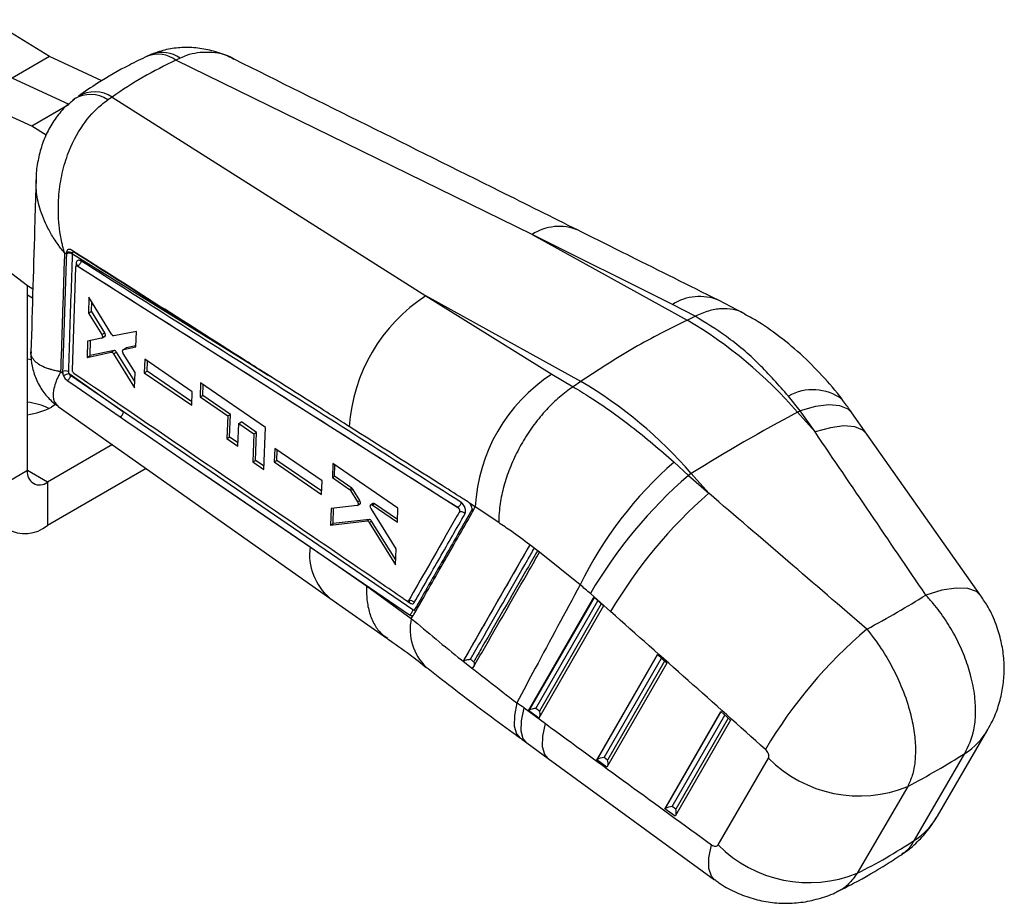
# Model space of a CAD drawing. Extents: x 28 to 407, y 19 to 290.
# Tile 11 of 11: x 338 to 407, y 151 to 213. Entities that reach past the tile are written whole.
import ezdxf

# ---------------------------------------------------------------- set-up
doc = ezdxf.new("R2010")
doc.units = 0
doc.layers.get('0').update_dxf_attribs({"linetype": 'CONTINUOUS'})

msp = doc.modelspace()

# ---------------------------------------------------------------- linework, layer by layer
at = {"color": 7, "linetype": 'CONTINUOUS'}
for p, q in [((339.774389, 210.324116), (335.513838, 212.931006)), ((339.774389, 210.324116), (337.122739, 208.793351)), ((343.478355, 208.619179), (339.774389, 210.324116)), ((349.003688, 210.220868), (348.703724, 210.072713)), ((373.883268, 197.758896), (348.703724, 210.072713)), ((341.165063, 206.932668), (337.122739, 208.793351)), ((344.193691, 207.469127), (343.889244, 207.268363)), ((344.193691, 207.469127), (366.376926, 193.425577)), ((338.513412, 205.401902), (334.471088, 207.262586)), ((341.165063, 206.932668), (338.513412, 205.401902)), ((341.618438, 207.382531), (341.415559, 207.244173)), ((339.536472, 204.775926), (338.513412, 205.401902)), ((373.883268, 197.758896), (384.845247, 191.714584)), ((383.810085, 192.809566), (373.883268, 197.758896)), ((334.20653, 197.213125), (338.217108, 194.146505)), ((340.966002, 196.369567), (340.82779, 196.45482)), ((340.966516, 196.384905), (340.966002, 196.369567)), ((340.969734, 196.465806), (340.966516, 196.384905)), ((341.395965, 196.36146), (341.399008, 196.43901)), ((355.422556, 187.703205), (341.395965, 196.36146)), ((341.388487, 188.183177), (341.628468, 195.453027)), ((341.677672, 195.54439), (341.668849, 195.539296)), ((341.764756, 195.527637), (341.763786, 195.527077)), ((341.763786, 195.527076), (368.627084, 178.479627)), ((341.764679, 195.527725), (341.764756, 195.527637)), ((338.212017, 181.07551), (338.212017, 194.150398)), ((338.217108, 194.146505), (338.588365, 193.919346)), ((338.212017, 193.491547), (338.569608, 193.285113)), ((342.556621, 193.321587), (342.522675, 192.210002)), ((344.160656, 190.705449), (342.556621, 193.321587)), ((342.734669, 192.332383), (342.75476, 192.998426)), ((366.376926, 193.425577), (375.283513, 187.887281)), ((377.338906, 187.381265), (366.376926, 193.425577)), ((388.863263, 192.173026), (387.072611, 193.112871)), ((342.522675, 192.210002), (342.734669, 192.332383)), ((342.522675, 192.210002), (343.461411, 190.689946)), ((343.67116, 190.811032), (342.734669, 192.332383)), ((385.407619, 191.981728), (383.810085, 192.809566)), ((384.845247, 191.714584), (385.406197, 191.981039)), ((385.406197, 191.981039), (385.407619, 191.981728)), ((343.461411, 190.689946), (343.67116, 190.811032)), ((345.910007, 190.904953), (344.321339, 190.594556)), ((345.874461, 189.812404), (345.910007, 190.904953)), ((342.462036, 190.232418), (342.426516, 189.079175)), ((343.452709, 190.425139), (342.462036, 190.232418)), ((342.640264, 189.20257), (342.672564, 190.273373)), ((343.471615, 190.432297), (343.681505, 190.553464)), ((343.508953, 190.491039), (343.718744, 190.612149)), ((342.426516, 189.079175), (344.138273, 189.441599)), ((344.347318, 189.562277), (342.640264, 189.20257)), ((344.138273, 189.441599), (344.347318, 189.562277)), ((344.299006, 189.33213), (344.507689, 189.4526)), ((344.299006, 189.33213), (345.779826, 186.925705)), ((345.7942, 187.362591), (344.507689, 189.4526)), ((345.180816, 189.735004), (344.975061, 189.616224)), ((345.815089, 187.997549), (344.983553, 189.360542)), ((344.992519, 189.623065), (345.874461, 189.812404)), ((344.992519, 189.623065), (345.198139, 189.741767)), ((345.876864, 189.886284), (345.198139, 189.741767)), ((342.426516, 189.079175), (342.640264, 189.20257)), ((346.502997, 188.937985), (346.471615, 187.989639)), ((349.856891, 186.642923), (346.502997, 188.937985)), ((346.675027, 188.107066), (346.696105, 188.805841)), ((340.555121, 188.069063), (340.702949, 187.965505)), ((340.69563, 188.073906), (340.702949, 187.965505)), ((345.779826, 186.925705), (345.815089, 187.997549)), ((346.471615, 187.989639), (346.675027, 188.107066)), ((346.471615, 187.989639), (349.823554, 185.693498)), ((349.832045, 185.935318), (346.675027, 188.107066)), ((341.151297, 187.926561), (344.996269, 185.233829)), ((344.996269, 185.233829), (341.256099, 187.793509)), ((341.519412, 187.925105), (341.504813, 187.936098)), ((350.447471, 187.27272), (350.41268, 186.281762)), ((355.04451, 184.129046), (350.447471, 187.27272)), ((375.283513, 187.887281), (376.777851, 186.999869)), ((377.338906, 187.381265), (376.779294, 187.000834)), ((349.823554, 185.693498), (349.856891, 186.642923)), ((350.601981, 186.391043), (350.624802, 187.151451)), ((376.777851, 186.999869), (376.779294, 187.000834)), ((350.41268, 186.281762), (350.601981, 186.391043)), ((350.41268, 186.281762), (352.369563, 184.942147)), ((352.553324, 185.04823), (350.601981, 186.391043)), ((392.831464, 185.294091), (392.002938, 186.341952)), ((340.217828, 185.768337), (339.915048, 185.568938)), ((340.390911, 185.607734), (359.591043, 172.074973)), ((365.456147, 171.241892), (344.996269, 185.233829)), ((392.649373, 185.198027), (392.831464, 185.294091)), ((392.649373, 185.198027), (393.885819, 183.805095)), ((393.885819, 183.805095), (392.831464, 185.294091)), ((352.369563, 184.942147), (352.310839, 183.333419)), ((352.369563, 184.942147), (352.553324, 185.04823)), ((352.505225, 183.445636), (352.553324, 185.04823)), ((353.152302, 184.406293), (353.333859, 184.511104)), ((354.402855, 183.775476), (353.333859, 184.511104)), ((397.55533, 183.662326), (396.50097, 185.151324)), ((353.092816, 182.797123), (353.152302, 184.406293)), ((353.152302, 184.406293), (354.224301, 183.672399)), ((354.224301, 183.672399), (354.402855, 183.775476)), ((354.34364, 181.802378), (354.402855, 183.775476)), ((354.931477, 181.154007), (355.04451, 184.129046)), ((352.310839, 183.333419), (352.505225, 183.445636)), ((352.310839, 183.333419), (353.092816, 182.797123)), ((353.101618, 183.035229), (352.505225, 183.445636)), ((354.224301, 183.672399), (354.149693, 181.690415)), ((405.620542, 172.232513), (397.555964, 183.661429)), ((344.218539, 182.90992), (339.626231, 180.258837)), ((355.694678, 182.645614), (355.658005, 181.694215)), ((359.048206, 180.350276), (355.694678, 182.645614)), ((355.840747, 181.79971), (355.862795, 182.530545)), ((349.362889, 181.7297), (365.22304, 170.885811)), ((354.149693, 181.690415), (354.34364, 181.802378)), ((354.149693, 181.690415), (354.931477, 181.154007)), ((354.940505, 181.391646), (354.34364, 181.802378)), ((355.658005, 181.694215), (355.840747, 181.79971)), ((355.658005, 181.694215), (359.009633, 179.397823)), ((359.018379, 179.613772), (355.840747, 181.79971)), ((383.929147, 181.681052), (384.946727, 180.742329)), ((338.212017, 181.07551), (335.560367, 179.544745)), ((346.606804, 181.226608), (339.626231, 177.196808)), ((359.804199, 181.577671), (359.764008, 180.583778)), ((364.404689, 178.434146), (359.804199, 181.577671)), ((359.920041, 180.673854), (359.944412, 181.481865)), ((359.009633, 179.397823), (359.048206, 180.350276)), ((359.764008, 180.583778), (359.920041, 180.673854)), ((359.764008, 180.583778), (360.978724, 179.752931)), ((361.130977, 179.840825), (359.920041, 180.673854)), ((385.143032, 180.864709), (384.946727, 180.742329)), ((384.946727, 180.742329), (386.379478, 179.471777)), ((386.379478, 179.471777), (385.143032, 180.864709)), ((339.626231, 180.258837), (339.626231, 177.196808)), ((360.978724, 179.752931), (361.130977, 179.840825)), ((361.056922, 179.667023), (361.209285, 179.754981)), ((361.056922, 179.667023), (361.543578, 178.872737)), ((361.699633, 178.962826), (361.209285, 179.754981)), ((361.543578, 178.872737), (361.699633, 178.962826)), ((359.675079, 178.407821), (359.62627, 177.22665)), ((361.526253, 178.604463), (359.675079, 178.407821)), ((359.819436, 177.338162), (359.852255, 178.426642)), ((361.551477, 178.612746), (361.710303, 178.704434)), ((361.585097, 178.65601), (361.743176, 178.747267)), ((362.638406, 178.751078), (362.49019, 178.665515)), ((364.279811, 175.549935), (362.500227, 178.403823)), ((362.591116, 178.650054), (362.738381, 178.735069)), ((362.591116, 178.650054), (364.361886, 177.438808)), ((364.369381, 177.613094), (362.738381, 178.735069)), ((364.361886, 177.438808), (364.404689, 178.434146)), ((368.631497, 178.482175), (368.627084, 178.479627)), ((368.631288, 178.482416), (368.631497, 178.482175)), ((369.868642, 178.519777), (369.461261, 178.771423)), ((369.481711, 178.747718), (369.461261, 178.771423)), ((369.669792, 178.173071), (369.868642, 178.519777)), ((371.528437, 177.399595), (369.868642, 178.519777)), ((359.62627, 177.22665), (362.219432, 177.526045)), ((362.384053, 177.621078), (359.819436, 177.338162)), ((362.219432, 177.526045), (362.384053, 177.621078)), ((362.372256, 177.417731), (362.536568, 177.512586)), ((364.246045, 174.781506), (362.536568, 177.512586)), ((369.635985, 178.071334), (369.669792, 178.173071)), ((359.62627, 177.22665), (359.819436, 177.338162)), ((362.372256, 177.417731), (364.229669, 174.408906)), ((358.188916, 175.691543), (360.798629, 173.906513)), ((364.229669, 174.408906), (364.279811, 175.549935)), ((373.727035, 175.83567), (369.004891, 167.621015)), ((373.729271, 175.839565), (373.727035, 175.83567)), ((374.414083, 175.317712), (373.729271, 175.839565)), ((374.412723, 175.315347), (374.414083, 175.317712)), ((377.280563, 173.007765), (374.412723, 175.315347)), ((360.798629, 173.906513), (362.189814, 172.93411)), ((360.798629, 173.906513), (365.218604, 170.88325)), ((362.189814, 172.93411), (365.345802, 170.630853)), ((359.59141, 172.071561), (363.618944, 169.23569)), ((373.636445, 164.120124), (378.25594, 172.127964)), ((379.437773, 171.117235), (378.005016, 172.387789)), ((378.25594, 172.127964), (378.930588, 171.520519)), ((378.930588, 171.520519), (374.360879, 163.598969)), ((365.22304, 170.885811), (365.218604, 170.88325)), ((365.22304, 170.885806), (365.223695, 170.88549)), ((365.345802, 170.630853), (365.469081, 170.845957)), ((378.45222, 160.655675), (382.740789, 168.089857)), ((382.740789, 168.089857), (383.415436, 167.482412)), ((369.013562, 167.62616), (369.00489, 167.621015)), ((383.415436, 167.482412), (379.176649, 160.134523)), ((373.316799, 164.308302), (374.828583, 163.202403)), ((374.360879, 163.598969), (373.636445, 164.120124)), ((374.405467, 164.092479), (374.160022, 164.26905)), ((383.267996, 157.191225), (387.225632, 164.051753)), ((387.225632, 164.051753), (387.900284, 163.444305)), ((387.900284, 163.444305), (383.992425, 156.670074)), ((402.548236, 156.668903), (406.113138, 162.790513)), ((373.507873, 161.851709), (375.019663, 160.745806)), ((379.221237, 160.628032), (378.975798, 160.804601)), ((400.924471, 154.976139), (404.489372, 161.097749)), ((375.019264, 160.746098), (386.791223, 152.166922)), ((379.176649, 160.134523), (378.45222, 160.655675)), ((387.035974, 154.631729), (390.600881, 160.753336)), ((400.439197, 158.759633), (396.874295, 152.638023)), ((384.037013, 157.163583), (383.791573, 157.340151)), ((383.992425, 156.670074), (383.267996, 157.191225))]:
    msp.add_line(p, q, dxfattribs=at)
at = {"color": 8, "linetype": 'CONTINUOUS'}
for p, q in [((341.651864, 195.708203), (341.645474, 195.511963)), ((339.626231, 180.258837), (338.212017, 181.075245)), ((378.268105, 172.11701), (373.665412, 164.138282)), ((365.065276, 171.849604), (365.240156, 171.730061)), ((374.160022, 164.26905), (378.54399, 171.868608)), ((378.772564, 171.662801), (374.405467, 164.092479)), ((382.752954, 168.078903), (378.481182, 160.673836)), ((378.975798, 160.804601), (383.028834, 167.830504)), ((383.257413, 167.624694), (379.221237, 160.628032)), ((387.237802, 164.040796), (383.296958, 157.209387)), ((383.791573, 157.340151), (387.513682, 163.792396)), ((387.742261, 163.586587), (384.037013, 157.163583))]:
    msp.add_line(p, q, dxfattribs=at)
at = {"color": 7, "linetype": 'CONTINUOUS', "flags": 128}
for points in [[(338.212017, 188.968417), (338.34604, 188.949313), (338.522389, 188.919146)], [(341.028077, 187.434092), (341.407995, 187.174014), (343.021477, 186.06955), (344.765766, 184.875666)], [(344.765766, 184.875666), (345.163625, 184.603367), (346.777378, 183.498958), (349.362889, 181.7297)], [(349.362889, 181.7297), (351.785837, 180.071877), (358.188916, 175.691543)], [(372.806663, 164.678561), (372.630186, 163.772735), (372.624374, 163.032323), (372.78942, 162.481807), (373.052656, 162.182178)]]:
    msp.add_lwpolyline(points, dxfattribs=at)
at = {"color": 8, "linetype": 'CONTINUOUS', "flags": 128}
for points in [[(396.50097, 185.151324), (396.224502, 185.421667), (395.646422, 185.659085), (394.869378, 185.717256), (393.92015, 185.594179), (392.831464, 185.294091)], [(397.555431, 183.66218), (397.278862, 183.932669), (396.700782, 184.170087), (395.923733, 184.228262), (394.97451, 184.105181), (393.885819, 183.805095)], [(405.620019, 172.233257), (405.294313, 172.535276), (404.679273, 172.753597), (403.85743, 172.783646), (402.858603, 172.624326), (401.719017, 172.281418)], [(373.507873, 161.851709), (373.264293, 162.136313), (373.109967, 162.678657), (373.127665, 163.410739), (373.316799, 164.308302)], [(375.019887, 160.745642), (374.776078, 161.030414), (374.621752, 161.572758), (374.639449, 162.30484), (374.828583, 163.202403)], [(386.791539, 152.166692), (386.562057, 152.420797), (386.386505, 152.967865), (386.391651, 153.71636), (386.577333, 154.640144)]]:
    msp.add_lwpolyline(points, dxfattribs=at)
at = {"color": 8, "linetype": 'CONTINUOUS'}
for centre, radius, start, end in [((347.435858, 208.349922), 2.139041, 53.64925166, 110.69612519), ((347.74123, 208.435852), 2.18634, 54.73003464, 108.97879468), ((342.943415, 205.51692), 2.318253, 57.36278175, 119.27814644), ((375.793913, 194.824845), 3.501317, 67.50343109, 123.0720568), ((385.719342, 189.883148), 3.494165, 67.28359231, 123.12127815), ((393.71913, 183.270341), 3.518538, 53.80211875, 119.19327662), ((362.174897, 175.154111), 4.022049, 172.3210841, 230.01225592), ((368.926805, 169.850409), 3.665062, 167.70521589, 226.47166584), ((401.765733, 165.335547), 5.037573, 302.72891539, 329.63429364), ((398.200783, 159.213978), 5.037633, 302.72912677, 329.65454754)]:
    msp.add_arc(centre, radius, start, end, dxfattribs=at)
at = {"color": 7, "linetype": 'CONTINUOUS'}
for centre, radius, start, end in [((342.659461, 205.467706), 2.180534, 55.6683432, 121.32645873), ((341.159331, 195.971854), 0.455838, 58.72694866, 115.0235063), ((341.159042, 196.046625), 0.459946, 58.55213369, 114.30448794), ((341.576476, 195.575148), 0.152929, 2.52645096, 60.46550033), ((372.89218, 183.400546), 11.956161, 123.0197806, 176.22228009), ((368.68604, 164.431241), 31.709632, 40.91242282, 59.36285609), ((340.887019, 187.660094), 0.455927, 58.54994343, 114.82061071), ((341.898912, 185.532138), 2.508424, 107.34001466, 116.92705962), ((381.772619, 177.887483), 11.920758, 122.98049798, 176.95952164), ((361.179699, 160.097922), 31.709632, 40.91242282, 59.36285609), ((337.609693, 181.015623), 4.927716, 64.59012299, 82.97907641), ((337.632675, 189.793436), 4.801626, 276.92992946, 298.38106092), ((344.542233, 185.272779), 0.455704, 299.37495265, 355.09677378), ((449.311784, 78.377172), 120.918667, 117.94341686, 122.0512066), ((402.044989, 160.909285), 27.561749, 131.09290965, 153.96251414), ((339.074166, 180.935656), 0.873419, 170.7859887, 309.20324799), ((406.579596, 155.706602), 33.087288, 130.82963892, 149.72459507), ((338.039045, 179.142664), 2.511078, 170.78597158, 309.20326863), ((408.012379, 154.436048), 33.087311, 130.82967687, 149.72461664), ((365.274097, 171.552358), 0.349646, 36.39633049, 110.80674137), ((365.086573, 171.750492), 0.154936, 352.42224698, 50.94063631), ((419.408896, 144.150985), 33.756546, 130.35421055, 149.30953282), ((397.020549, 167.161044), 9.070329, 224.94657764, 292.14207118), ((393.455647, 161.03944), 9.070334, 224.94657104, 292.14205889)]:
    msp.add_arc(centre, radius, start, end, dxfattribs=at)
for centre, major_axis, ratio, start_param, end_param in [((385.151788, 137.758879), (-37.704591, 71.689434), 0.613570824, 6.254956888, 6.359736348), ((343.583766, 190.735033), (-0.094053, 0.185515), 0.54505086, 3.750285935, 4.848709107), ((343.585463, 190.735547), (-0.093116, 0.183668), 0.54505086, 2.993194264, 3.738376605), ((344.423925, 189.375554), (-0.091949, 0.181366), 0.54505086, 4.864652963, 6.137356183), ((392.209084, 124.44258), (-199.629009, 300.80261), 0.095662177, 4.80837926, 4.847234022), ((361.126115, 179.677694), (-0.091638, 0.180752), 0.54505086, 4.86758868, 5.497801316), ((392.209084, 124.44258), (286.463441, -250.44265), 0.099362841, 1.638867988, 1.67772275), ((361.61421, 178.886618), (-0.093168, 0.183769), 0.54505086, 3.171228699, 3.623158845), ((362.454017, 177.429845), (-0.093589, 0.1846), 0.54505086, 4.889522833, 6.068157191), ((372.941715, 162.546723), (-11.138464, 13.446775), 0.601812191, 4.96409685, 5.020090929), ((347.068659, 175.296004), (67.864948, 13.834835), 0.310638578, 5.485762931, 5.582586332), ((387.223871, 120.3455), (280.804987, -253.6303), 0.086260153, 1.637344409, 1.67619917), ((362.629327, 125.685728), (-37.784884, 45.615341), 0.601812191, 5.109821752, 5.121027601), ((373.732288, 164.288632), (0.235082, 0.205341), 0.252578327, 4.08577542, 4.213735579), ((373.973077, 164.11541), (0.383878, 0.08261), 0.337489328, 0.991117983, 2.4245318), ((374.21852, 163.938839), (-0.079906, 0.371314), 0.592076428, 3.995303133, 5.008612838), ((418.180027, 173.503019), (301.877131, -217.537704), 0.090852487, 4.633971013, 4.673110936), ((378.788851, 160.650961), (0.383878, 0.08261), 0.337489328, 0.991117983, 2.4245318), ((347.068659, 175.296004), (70.196181, 3.733416), 0.413064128, 5.553924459, 5.648011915), ((378.548062, 160.824184), (0.235082, 0.205341), 0.252578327, 4.08577542, 4.213735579), ((379.034295, 160.47439), (-0.079906, 0.371314), 0.592076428, 3.995303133, 5.008612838), ((383.604625, 157.186512), (0.383878, 0.08261), 0.337489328, 0.991117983, 2.4245318), ((383.363837, 157.359735), (0.235082, 0.205341), 0.252578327, 4.08577542, 4.213735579), ((383.850069, 157.009941), (-0.079906, 0.371314), 0.592076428, 3.995303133, 5.008612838), ((374.158502, 221.814339), (-15.162114, 71.787214), 0.658993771, 3.306349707, 3.400437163)]:
    msp.add_ellipse(centre, major_axis=major_axis, ratio=ratio, start_param=start_param, end_param=end_param, dxfattribs=at)
for points, knots in [([(352.813391, 210.126019), (352.711248, 210.182515), (352.256625, 210.433965), (351.396643, 210.716646), (350.262204, 210.95391), (349.139628, 210.989226), (348.047867, 210.858685), (347.367538, 210.620124), (347.031678, 210.502353)], [0, 0, 0, 0, 0.058421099, 0.260022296, 0.451907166, 0.639659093, 0.822109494, 1, 1, 1, 1]), ([(346.681186, 210.351528), (346.258373, 210.147825), (345.056513, 209.568793), (343.425794, 208.635735), (342.260868, 207.845247), (341.811662, 207.540427)], [0, 0, 0, 0, 0.2500652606, 0.7108183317, 1, 1, 1, 1]), ([(347.175542, 210.560497), (347.042619, 210.511801), (346.872437, 210.449455), (346.713354, 210.36056), (346.678525, 210.341098)], [0, 0, 0, 0, 0.781063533, 1, 1, 1, 1]), ([(377.132976, 198.059032), (375.296828, 198.974378), (367.196375, 203.012572), (359.08865, 207.028917), (352.818722, 210.134867)], [0, 0, 0, 0, 0.226672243, 1, 1, 1, 1]), ([(341.541653, 207.312157), (341.342017, 207.160152), (340.851101, 206.786364), (340.220429, 206.027942), (339.638439, 205.094776), (339.207017, 204.069065), (338.934915, 202.96455), (338.811401, 202.137218), (338.823222, 201.678382), (338.824875, 201.614254)], [0, 0, 0, 0, 0.114807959, 0.282319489, 0.448604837, 0.619256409, 0.790406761, 0.970706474, 1, 1, 1, 1]), ([(340.82779, 196.45482), (340.826163, 196.460491), (340.824262, 196.467118), (340.821167, 196.477955), (340.817604, 196.490476), (340.810838, 196.514409), (340.799505, 196.554933), (340.780781, 196.623129), (340.750211, 196.738127), (340.70125, 196.932811), (340.625609, 197.2651), (340.516854, 197.843001), (340.387495, 198.900199), (340.377546, 200.31609), (340.598999, 201.918728), (341.097956, 203.695679), (342.011916, 205.477476), (343.091388, 206.683142), (343.738072, 207.157479), (343.889244, 207.268363)], [0, 0, 0, 0, 0.001491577, 0.00174289, 0.002848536, 0.004781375, 0.008025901, 0.013473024, 0.02262037, 0.037995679, 0.063904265, 0.10787817, 0.184125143, 0.325904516, 0.450451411, 0.574947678, 0.775352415, 0.947485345, 1, 1, 1, 1]), ([(338.814487, 201.626778), (338.786584, 200.660293), (338.669671, 196.610688), (338.548868, 192.55887), (338.456896, 189.474065)], [0, 0, 0, 0, 0.238661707, 1, 1, 1, 1]), ([(387.061828, 193.109528), (384.984249, 194.145908), (381.675503, 195.796443), (378.364129, 197.445603), (377.131983, 198.059247)], [0, 0, 0, 0, 0.627905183, 1, 1, 1, 1]), ([(340.82779, 196.45482), (340.782398, 195.042251), (340.692573, 192.246938), (340.600612, 189.451747), (340.555121, 188.069063)], [0, 0, 0, 0, 0.505334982, 1, 1, 1, 1]), ([(340.966002, 196.369567), (340.960888, 196.211531), (340.934659, 195.400909), (340.845026, 192.635974), (340.759638, 190.028575), (340.695626, 188.07391)], [0, 0, 0, 0, 0.057159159, 0.293189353, 1, 1, 1, 1]), ([(341.322783, 196.658937), (341.278681, 196.680374), (341.196111, 196.72051), (341.088151, 196.701299), (341.010974, 196.634028), (340.976298, 196.545117), (340.971152, 196.482963), (340.969732, 196.465808)], [0, 0, 0, 0, 0.253199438, 0.4740515, 0.694902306, 0.915788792, 1, 1, 1, 1]), ([(341.124899, 188.049046), (341.130264, 188.212266), (341.157085, 189.028368), (341.24793, 191.799478), (341.332537, 194.406824), (341.395965, 196.36146)], [0, 0, 0, 0, 0.0588976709, 0.2944883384, 1, 1, 1, 1]), ([(355.202064, 187.843019), (355.073983, 187.924312), (354.404218, 188.349411), (351.567949, 190.149811), (347.068742, 193.006876), (343.113412, 195.52083), (341.322782, 196.65893)], [0, 0, 0, 0, 0.027670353, 0.144694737, 0.612792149, 1, 1, 1, 1]), ([(341.399006, 196.439012), (341.39988, 196.448133), (341.40241, 196.47454), (341.418638, 196.50846), (341.450288, 196.530388), (341.491576, 196.532802), (341.522009, 196.517222), (341.537281, 196.509404)], [0, 0, 0, 0, 0.115034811, 0.333016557, 0.553085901, 0.775731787, 1, 1, 1, 1]), ([(341.989521, 195.893355), (341.966268, 195.906311), (341.905012, 195.94044), (341.81082, 195.95274), (341.72382, 195.914979), (341.665981, 195.831195), (341.656424, 195.747948), (341.651861, 195.708205)], [0, 0, 0, 0, 0.135239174, 0.356264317, 0.577224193, 0.798156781, 1, 1, 1, 1]), ([(341.730536, 195.599446), (341.730105, 195.598074), (341.729034, 195.594666), (341.708899, 195.561624), (341.68413, 195.551331), (341.676079, 195.547986)], [0, 0, 0, 0, 0.312861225, 0.776655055, 1, 1, 1, 1]), ([(341.989521, 195.893355), (341.986212, 195.858939), (341.979592, 195.790105), (341.927709, 195.680934), (341.853377, 195.584896), (341.794245, 195.546782), (341.764679, 195.527725)], [0, 0, 0, 0, 0.249999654, 0.50000092, 0.7500015, 1, 1, 1, 1]), ([(368.856698, 178.843554), (364.373731, 181.687385), (355.415076, 187.370429), (346.462282, 193.053919), (341.989521, 195.893355)], [0, 0, 0, 0, 0.500406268, 1, 1, 1, 1]), ([(341.628468, 195.453027), (341.630626, 195.470297), (341.634957, 195.504957), (341.660081, 195.537874), (341.695922, 195.55117), (341.732797, 195.544675), (341.755908, 195.53155), (341.763786, 195.527077)], [0, 0, 0, 0, 0.22035589, 0.442248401, 0.664021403, 0.885481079, 1, 1, 1, 1]), ([(341.764756, 195.527637), (346.23742, 192.688978), (355.189992, 187.007064), (364.14844, 181.325497), (368.631288, 178.482416)], [0, 0, 0, 0, 0.499595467, 1, 1, 1, 1]), ([(388.897155, 192.147248), (388.878275, 192.161341), (388.647535, 192.333584), (388.096663, 192.473689), (387.264839, 192.543157), (386.355418, 192.38886), (385.723552, 192.117438), (385.407619, 191.981728)], [0, 0, 0, 0, 0.02179257, 0.266344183, 0.510895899, 0.755448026, 1, 1, 1, 1]), ([(395.797338, 186.108091), (395.796336, 186.109482), (395.368524, 186.703411), (394.408062, 187.803829), (392.874308, 189.350685), (391.199533, 190.703319), (389.86117, 191.632987), (389.069516, 192.043389), (388.890733, 192.136072)], [0, 0, 0, 0, 0.000544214, 0.232307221, 0.46704607, 0.703141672, 0.932959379, 1, 1, 1, 1]), ([(384.845247, 191.714584), (383.597859, 191.090136), (381.093536, 189.83646), (378.593626, 188.201741), (377.338906, 187.381265)], [0, 0, 0, 0, 0.498093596, 1, 1, 1, 1]), ([(392.002938, 186.341952), (391.32133, 187.116859), (389.945407, 188.68112), (387.70944, 190.569562), (386.152262, 191.523835), (385.406197, 191.981039)], [0, 0, 0, 0, 0.338341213, 0.682990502, 1, 1, 1, 1]), ([(343.508953, 190.491039), (343.504031, 190.476093), (343.494188, 190.446203), (343.470423, 190.429544), (343.455354, 190.425796), (343.452709, 190.425138)], [0, 0, 0, 0, 0.4519050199, 0.903801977, 1, 1, 1, 1]), ([(343.461411, 190.689946), (343.472488, 190.669232), (343.494643, 190.627803), (343.511482, 190.561882), (343.513329, 190.516731), (343.509697, 190.495405), (343.508953, 190.491039)], [0, 0, 0, 0, 0.307116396, 0.614251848, 0.921028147, 1, 1, 1, 1]), ([(344.321339, 190.594556), (344.307815, 190.594185), (344.280767, 190.593442), (344.234112, 190.619391), (344.192394, 190.658285), (344.17022, 190.691236), (344.160656, 190.705449)], [0, 0, 0, 0, 0.265957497, 0.531916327, 0.798091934, 1, 1, 1, 1]), ([(338.469132, 189.474477), (338.464716, 189.434604), (338.426823, 189.092451), (338.526443, 188.435626), (338.791814, 187.522856), (339.267245, 186.689903), (339.818814, 186.036971), (340.234458, 185.738563), (340.400326, 185.619479)], [0, 0, 0, 0, 0.026748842, 0.229531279, 0.43567393, 0.659457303, 0.864101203, 1, 1, 1, 1]), ([(344.138273, 189.441599), (344.15169, 189.442177), (344.178524, 189.443334), (344.22503, 189.418008), (344.266911, 189.379464), (344.289278, 189.346477), (344.299006, 189.33213)], [0, 0, 0, 0, 0.265171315, 0.530338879, 0.795736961, 1, 1, 1, 1]), ([(344.983556, 189.360544), (344.972711, 189.381216), (344.951021, 189.42256), (344.933377, 189.490488), (344.935135, 189.529041), (344.936041, 189.548904)], [0, 0, 0, 0, 0.326485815, 0.652988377, 1, 1, 1, 1]), ([(344.936041, 189.548904), (344.940151, 189.564707), (344.948371, 189.596314), (344.971908, 189.616897), (344.988318, 189.621808), (344.992519, 189.623065)], [0, 0, 0, 0, 0.426620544, 0.853218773, 1, 1, 1, 1]), ([(340.702949, 187.965505), (340.708472, 187.936615), (340.720915, 187.871514), (340.747931, 187.805389), (340.762957, 187.768608)], [0, 0, 0, 0, 0.443772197, 1, 1, 1, 1]), ([(341.151297, 187.926561), (341.143295, 187.947927), (341.127306, 187.990619), (341.125702, 188.029581), (341.124901, 188.049044)], [0, 0, 0, 0, 0.500463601, 1, 1, 1, 1]), ([(341.504813, 187.936098), (341.494663, 187.94531), (341.46962, 187.968036), (341.434072, 188.018123), (341.404591, 188.081052), (341.389621, 188.138632), (341.38881, 188.170509), (341.388487, 188.183177)], [0, 0, 0, 0, 0.1568378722, 0.3869556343, 0.6172339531, 0.8478870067, 1, 1, 1, 1]), ([(340.762957, 187.768608), (340.785609, 187.724172), (340.834228, 187.628799), (340.929631, 187.511079), (340.99774, 187.457817), (341.028077, 187.434092)], [0, 0, 0, 0, 0.3260460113, 0.6998036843, 1, 1, 1, 1]), ([(341.028077, 187.434092), (341.051791, 187.449111), (341.101118, 187.480353), (341.168697, 187.555459), (341.221006, 187.642779), (341.250504, 187.725932), (341.254428, 187.773329), (341.256099, 187.793509)], [0, 0, 0, 0, 0.20138979, 0.418920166, 0.636451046, 0.845218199, 1, 1, 1, 1]), ([(341.256099, 187.793509), (341.245908, 187.801337), (341.220676, 187.820719), (341.182368, 187.86579), (341.161617, 187.906377), (341.151297, 187.926561)], [0, 0, 0, 0, 0.254074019, 0.629029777, 1, 1, 1, 1]), ([(365.023564, 171.867444), (364.935979, 171.927298), (364.309889, 172.35516), (361.529774, 174.254983), (353.782647, 179.548644), (346.574018, 184.472533), (341.519412, 187.925105)], [0, 0, 0, 0, 0.01117923, 0.079912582, 0.35484559, 1, 1, 1, 1]), ([(360.961998, 184.188288), (360.838149, 184.266851), (360.1724, 184.689163), (358.252181, 185.907338), (356.456258, 187.047076), (355.202064, 187.843019)], [0, 0, 0, 0, 0.064493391, 0.346683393, 1, 1, 1, 1]), ([(376.777851, 186.999869), (376.453743, 186.766285), (375.805527, 186.299117), (374.880784, 185.391672), (374.026475, 184.359849), (373.264931, 183.221141), (372.6216, 182.008715), (372.109733, 180.758137), (371.749233, 179.504296), (371.567623, 178.416334), (371.528117, 177.727807), (371.5284, 177.437465), (371.528437, 177.399595)], [0, 0, 0, 0, 0.1139934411, 0.2279869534, 0.3419802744, 0.4559735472, 0.5699692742, 0.6839650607, 0.7979648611, 0.9119646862, 0.9885175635, 1, 1, 1, 1]), ([(376.779294, 187.000834), (377.177397, 186.760372), (378.529738, 185.943531), (380.926844, 184.2497), (382.919316, 182.545023), (383.929147, 181.681052)], [0, 0, 0, 0, 0.170641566, 0.579661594, 1, 1, 1, 1]), ([(396.50097, 185.151324), (396.443469, 185.232164), (396.213046, 185.55611), (395.976065, 185.871542), (395.798222, 186.10826)], [0, 0, 0, 0, 0.2495466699, 1, 1, 1, 1]), ([(369.341794, 178.87474), (369.214496, 178.955429), (368.545011, 179.379789), (365.751192, 181.150821), (363.085614, 182.84142), (360.961998, 184.188288)], [0, 0, 0, 0, 0.0455615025, 0.2396168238, 1, 1, 1, 1]), ([(360.978724, 179.752931), (360.993971, 179.740828), (361.022421, 179.718244), (361.045986, 179.683259), (361.056922, 179.667023)], [0, 0, 0, 0, 0.535934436, 1, 1, 1, 1]), ([(361.743176, 178.747267), (361.746709, 178.763851), (361.753775, 178.797019), (361.744335, 178.860907), (361.724633, 178.918148), (361.706426, 178.950685), (361.699633, 178.962826)], [0, 0, 0, 0, 0.278018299, 0.556027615, 0.834340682, 1, 1, 1, 1]), ([(361.585097, 178.65601), (361.578426, 178.642517), (361.564915, 178.615188), (361.539247, 178.608068), (361.526253, 178.604463)], [0, 0, 0, 0, 0.493737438, 1, 1, 1, 1]), ([(361.543578, 178.872737), (361.554585, 178.851759), (361.5766, 178.809801), (361.592807, 178.743142), (361.594481, 178.690724), (361.587613, 178.665317), (361.585097, 178.65601)], [0, 0, 0, 0, 0.27977411, 0.559563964, 0.838645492, 1, 1, 1, 1]), ([(362.500227, 178.403823), (362.489148, 178.423981), (362.466988, 178.464299), (362.449699, 178.529359), (362.446697, 178.580908), (362.452482, 178.606289), (362.454578, 178.615486)], [0, 0, 0, 0, 0.2805387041, 0.5611073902, 0.8409637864, 1, 1, 1, 1]), ([(362.454578, 178.615486), (362.460511, 178.629451), (362.472377, 178.65738), (362.506626, 178.675657), (362.547558, 178.674851), (362.576976, 178.658103), (362.591116, 178.650054)], [0, 0, 0, 0, 0.254578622, 0.509132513, 0.764069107, 1, 1, 1, 1]), ([(362.738381, 178.735069), (362.7232, 178.743476), (362.692839, 178.760291), (362.658049, 178.762662), (362.64392, 178.751806), (362.63985, 178.748678)], [0, 0, 0, 0, 0.415878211, 0.831743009, 1, 1, 1, 1]), ([(368.627084, 178.479624), (368.642422, 178.468104), (368.658641, 178.455922), (368.673652, 178.439286), (368.674467, 178.438383)], [0, 0, 0, 0, 0.945710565, 1, 1, 1, 1]), ([(368.856698, 178.843554), (368.852916, 178.809372), (368.845351, 178.741006), (368.793135, 178.633332), (368.71916, 178.538787), (368.660579, 178.501206), (368.631288, 178.482416)], [0, 0, 0, 0, 0.249999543, 0.500000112, 0.750000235, 1, 1, 1, 1]), ([(368.631497, 178.482175), (368.638602, 178.476342), (368.653412, 178.464185), (368.667262, 178.447212), (368.674467, 178.438383)], [0, 0, 0, 0, 0.479773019, 1, 1, 1, 1]), ([(368.674467, 178.438383), (368.688198, 178.421039), (368.715661, 178.38635), (368.744996, 178.321825), (368.760785, 178.257394), (368.761897, 178.198719), (368.750658, 178.170892), (368.745217, 178.157421)], [0, 0, 0, 0, 0.202564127, 0.405136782, 0.607686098, 0.810071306, 1, 1, 1, 1]), ([(369.151563, 178.040376), (369.154992, 178.046954), (369.17529, 178.085895), (369.195501, 178.177918), (369.185104, 178.324484), (369.149093, 178.448555), (369.09713, 178.568941), (369.02601, 178.687451), (368.934455, 178.78876), (368.87654, 178.829572), (368.856698, 178.843554)], [0, 0, 0, 0, 0.033716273, 0.199622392, 0.36559525, 0.515630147, 0.581398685, 0.747443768, 0.913470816, 1, 1, 1, 1]), ([(369.461261, 178.771423), (369.454412, 178.778875), (369.416276, 178.820361), (369.375361, 178.850231), (369.341794, 178.874735)], [0, 0, 0, 0, 0.179615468, 1, 1, 1, 1]), ([(369.669792, 178.173071), (369.670404, 178.177174), (369.677435, 178.22434), (369.675487, 178.327693), (369.634453, 178.488279), (369.566166, 178.635294), (369.507368, 178.713563), (369.481711, 178.747718)], [0, 0, 0, 0, 0.024670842, 0.283565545, 0.541709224, 0.800013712, 1, 1, 1, 1]), ([(362.219432, 177.526045), (362.233664, 177.525188), (362.262129, 177.523473), (362.309647, 177.493603), (362.347058, 177.455401), (362.366002, 177.42708), (362.372256, 177.417731)], [0, 0, 0, 0, 0.286158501, 0.572325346, 0.858810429, 1, 1, 1, 1]), ([(368.745217, 178.157421), (368.689054, 178.059405), (368.378811, 177.517957), (367.179596, 175.424814), (366.037877, 173.430385), (365.149897, 171.879202)], [0, 0, 0, 0, 0.046824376, 0.25866022, 1, 1, 1, 1]), ([(365.533778, 170.912402), (366.217002, 172.105307), (367.58345, 174.491116), (368.951806, 176.877929), (369.635985, 178.071335)], [0, 0, 0, 0, 0.4999999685, 1, 1, 1, 1]), ([(365.555539, 171.759827), (366.154493, 172.806412), (367.352378, 174.899538), (368.551843, 176.993445), (369.151563, 178.040376)], [0, 0, 0, 0, 0.500010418, 1, 1, 1, 1]), ([(368.745217, 178.157421), (368.76748, 178.165959), (368.816868, 178.1849), (368.90871, 178.184275), (369.00687, 178.156513), (369.08092, 178.111519), (369.126795, 178.070016), (369.144347, 178.049011), (369.151563, 178.040376)], [0, 0, 0, 0, 0.1762950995, 0.391096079, 0.6058945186, 0.8206920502, 0.9262848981, 1, 1, 1, 1]), ([(373.727035, 175.83567), (373.288481, 176.159725), (372.545539, 176.708697), (371.82404, 177.198798), (371.528437, 177.399595)], [0, 0, 0, 0, 0.59029318, 1, 1, 1, 1]), ([(373.73903, 175.845199), (372.950675, 174.474367), (371.374894, 171.734323), (369.800363, 168.995008), (369.013562, 167.62616)], [0, 0, 0, 0, 0.500295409, 1, 1, 1, 1]), ([(369.680803, 167.088015), (369.734874, 167.18206), (370.044341, 167.720313), (371.375582, 170.035464), (372.898832, 172.683892), (374.167037, 174.888295), (374.412723, 175.315347)], [0, 0, 0, 0, 0.034297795, 0.1962986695, 0.8443016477, 1, 1, 1, 1]), ([(362.189814, 172.93411), (362.18815, 172.895483), (362.173706, 172.56024), (362.19679, 171.888235), (362.371794, 170.984532), (362.731043, 170.169575), (363.16787, 169.566975), (363.533596, 169.325021), (363.677081, 169.230095)], [0, 0, 0, 0, 0.023141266, 0.200839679, 0.41832404, 0.642115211, 0.859591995, 1, 1, 1, 1]), ([(377.280563, 173.007765), (376.221198, 171.044317), (374.725394, 168.271964), (373.24005, 165.490209), (372.806663, 164.678561)], [0, 0, 0, 0, 0.708224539, 1, 1, 1, 1]), ([(404.489372, 161.097749), (404.737381, 161.623805), (405.125989, 162.448087), (405.259258, 163.883523), (405.203027, 165.181172), (404.936359, 166.563927), (404.469815, 167.973664), (403.870324, 169.289436), (403.125453, 170.541832), (402.391455, 171.539554), (401.89735, 172.084673), (401.719017, 172.281418)], [0, 0, 0, 0, 0.183829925, 0.2880445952, 0.392259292, 0.5161064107, 0.6224992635, 0.7288921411, 0.8345975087, 0.9403028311, 1, 1, 1, 1]), ([(406.093357, 162.797115), (406.207781, 162.987731), (406.517515, 163.503707), (406.86902, 164.43341), (407.151128, 165.541682), (407.276584, 166.68753), (407.251896, 167.849328), (407.068124, 169.036013), (406.702294, 170.247646), (406.220588, 171.332958), (405.784146, 171.963865), (405.605428, 172.222214)], [0, 0, 0, 0, 0.066756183, 0.180700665, 0.297087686, 0.410020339, 0.526146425, 0.645590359, 0.769707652, 0.905698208, 1, 1, 1, 1]), ([(365.149897, 171.879202), (365.141724, 171.868748), (365.124888, 171.847215), (365.085502, 171.840302), (365.049781, 171.850777), (365.029099, 171.863925), (365.023564, 171.867444)], [0, 0, 0, 0, 0.288023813, 0.593276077, 0.891154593, 1, 1, 1, 1]), ([(365.123045, 171.847498), (365.126442, 171.850547), (365.145189, 171.867373), (365.195353, 171.863351), (365.197299, 171.862393), (365.197908, 171.862093)], [0, 0, 0, 0, 0.131919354, 0.728036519, 1, 1, 1, 1]), ([(365.223695, 170.88549), (365.249373, 170.901286), (365.30073, 170.932877), (365.369753, 171.010065), (365.422862, 171.098871), (365.44599, 171.168431), (365.454309, 171.21529), (365.455461, 171.231966), (365.456147, 171.241892)], [0, 0, 0, 0, 0.217852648, 0.435706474, 0.65356167, 0.871416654, 0.923467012, 1, 1, 1, 1]), ([(365.240156, 171.730061), (365.257299, 171.71934), (365.312268, 171.684963), (365.403064, 171.662164), (365.496813, 171.682994), (365.5366, 171.735049), (365.555539, 171.759827)], [0, 0, 0, 0, 0.134832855, 0.43235638, 0.729802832, 1, 1, 1, 1]), ([(365.58284, 171.254041), (365.574541, 171.24359), (365.557578, 171.222226), (365.525516, 171.216734), (365.491403, 171.222039), (365.470444, 171.233842), (365.456147, 171.241892)], [0, 0, 0, 0, 0.289557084, 0.591863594, 0.721618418, 1, 1, 1, 1]), ([(365.639882, 171.097628), (365.640444, 171.108726), (365.642414, 171.14763), (365.621737, 171.192832), (365.598065, 171.232842), (365.589094, 171.245115), (365.582715, 171.253841)], [0, 0, 0, 0, 0.213788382, 0.749419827, 0.821830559, 1, 1, 1, 1]), ([(365.218604, 170.883245), (365.253218, 170.863717), (365.322466, 170.82465), (365.408461, 170.819129), (365.451983, 170.83839), (365.469081, 170.845957)], [0, 0, 0, 0, 0.377647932, 0.755500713, 1, 1, 1, 1]), ([(365.223695, 170.88549), (365.223845, 170.885389), (365.224009, 170.885279), (365.224172, 170.885169), (365.224185, 170.88516)], [0, 0, 0, 0, 0.919180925, 1, 1, 1, 1]), ([(365.345802, 170.630853), (366.506454, 169.656549), (368.84526, 167.693249), (371.479624, 165.688457), (372.806663, 164.678561)], [0, 0, 0, 0, 0.4962583, 1, 1, 1, 1]), ([(365.469081, 170.845957), (365.469787, 170.84637), (365.495453, 170.861369), (365.514883, 170.887242), (365.533778, 170.912402)], [0, 0, 0, 0, 0.02752421, 1, 1, 1, 1]), ([(397.551159, 169.875364), (397.901213, 169.425351), (398.546669, 168.595582), (399.346979, 167.22591), (400.045462, 165.76224), (400.560218, 164.282138), (400.875269, 162.859972), (401.006466, 161.63773), (400.971426, 160.517575), (400.793096, 159.532823), (400.554494, 159.011531), (400.439197, 158.759633)], [0, 0, 0, 0, 0.128293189, 0.2365570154, 0.3448209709, 0.4835259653, 0.5879898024, 0.6924536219, 0.7972375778, 0.902021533, 1, 1, 1, 1]), ([(363.655197, 169.199504), (364.183158, 168.838956), (365.094714, 168.216448), (366.013894, 167.485992), (366.400697, 167.178606)], [0, 0, 0, 0, 0.579186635, 1, 1, 1, 1]), ([(366.403737, 167.192665), (366.448679, 167.156952), (367.105359, 166.635125), (368.46492, 165.586941), (370.471927, 164.069152), (372.010536, 162.929108), (372.888409, 162.303242), (373.054693, 162.184693)], [0, 0, 0, 0, 0.022608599, 0.330352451, 0.634036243, 0.930680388, 1, 1, 1, 1]), ([(369.004891, 167.621015), (369.147334, 167.507524), (369.371359, 167.329033), (369.598197, 167.152354), (369.680803, 167.088015)], [0, 0, 0, 0, 0.6358352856, 1, 1, 1, 1]), ([(369.013562, 167.62616), (369.034429, 167.637427), (369.076, 167.659874), (369.165571, 167.692589), (369.289496, 167.725772), (369.419662, 167.745194), (369.501062, 167.748479), (369.532954, 167.747953), (369.533735, 167.747941)], [0, 0, 0, 0, 0.126393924, 0.25180359, 0.45167752, 0.76457898, 0.994235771, 1, 1, 1, 1]), ([(369.758525, 167.570942), (369.707262, 167.611173), (369.632195, 167.670086), (369.55744, 167.729196), (369.533735, 167.747941)], [0, 0, 0, 0, 0.682900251, 1, 1, 1, 1]), ([(369.758525, 167.570942), (369.75891, 167.569878), (369.775025, 167.525308), (369.79487, 167.433961), (369.79888, 167.326112), (369.784573, 167.273634), (369.781909, 167.263864)], [0, 0, 0, 0, 0.011281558, 0.472468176, 0.901791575, 1, 1, 1, 1]), ([(373.046878, 162.186301), (373.085324, 162.158589), (373.239118, 162.047732), (373.392691, 161.93572), (373.507873, 161.851709)], [0, 0, 0, 0, 0.249979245, 1, 1, 1, 1]), ([(390.600881, 160.753336), (390.608347, 160.768569), (390.631721, 160.816259), (390.640166, 160.920961), (390.610313, 161.049478), (390.54881, 161.181486), (390.472391, 161.291797), (390.405423, 161.356231), (390.380387, 161.380321)], [0, 0, 0, 0, 0.097614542, 0.305595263, 0.513516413, 0.652635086, 0.870133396, 1, 1, 1, 1]), ([(399.99656, 153.972175), (400.094587, 154.03117), (400.546684, 154.303255), (401.239083, 154.944069), (402.001619, 155.785607), (402.371811, 156.403403), (402.531424, 156.669773)], [0, 0, 0, 0, 0.0917421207, 0.4231101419, 0.7512660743, 1, 1, 1, 1]), ([(386.577333, 154.640144), (386.621481, 154.612253), (386.710771, 154.555843), (386.825555, 154.530963), (386.925368, 154.538709), (386.994016, 154.572017), (387.025004, 154.616116), (387.035974, 154.631729)], [0, 0, 0, 0, 0.2399791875, 0.4853586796, 0.6288458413, 0.8685988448, 1, 1, 1, 1]), ([(395.410587, 151.311788), (395.811807, 151.511536), (397.028103, 152.117072), (398.588552, 153.019811), (399.722425, 153.768994), (400.085625, 154.00897)], [0, 0, 0, 0, 0.250696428, 0.759985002, 1, 1, 1, 1]), ([(386.800786, 152.182565), (386.893969, 152.108277), (387.317279, 151.770804), (388.172884, 151.320385), (389.340355, 150.855476), (390.56271, 150.578399), (391.806791, 150.481788), (393.05672, 150.565359), (394.271656, 150.854825), (395.09534, 151.123401), (395.47372, 151.346229), (395.492175, 151.357098)], [0, 0, 0, 0, 0.038917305, 0.176792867, 0.31354121, 0.449237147, 0.584653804, 0.720343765, 0.856505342, 0.993001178, 1, 1, 1, 1])]:
    msp.add_open_spline(points, degree=3, knots=knots, dxfattribs=at)
at = {"color": 8, "linetype": 'CONTINUOUS'}
for points, knots in [([(352.820572, 210.138183), (352.810766, 210.14444), (352.257708, 210.497342), (351.099123, 210.701352), (349.808813, 210.562315), (349.156237, 210.285563), (349.003688, 210.220868)], [0, 0, 0, 0, 0.0084390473, 0.4759426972, 0.87749395, 1, 1, 1, 1]), ([(340.82779, 196.45482), (340.824065, 196.459302), (340.819712, 196.46454), (340.812608, 196.473108), (340.80441, 196.483015), (340.788796, 196.501946), (340.762509, 196.534011), (340.718684, 196.587998), (340.645948, 196.679125), (340.52608, 196.833653), (340.33071, 197.098132), (340.017721, 197.560182), (339.524483, 198.412165), (339.069491, 199.559845), (338.809821, 200.718624), (338.837275, 201.369171), (338.847641, 201.614822)], [0, 0, 0, 0, 0.002852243, 0.003332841, 0.005450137, 0.00914799, 0.015354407, 0.02577381, 0.043270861, 0.072678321, 0.122230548, 0.206329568, 0.352141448, 0.623232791, 0.857729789, 1, 1, 1, 1]), ([(341.537281, 196.509398), (343.34205, 195.36412), (347.904652, 192.468764), (352.470751, 189.574354), (355.230697, 187.824849)], [0, 0, 0, 0, 0.395556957, 1, 1, 1, 1]), ([(341.678746, 195.542158), (341.685725, 195.546079), (341.702823, 195.555685), (341.734027, 195.54791), (341.756262, 195.533268), (341.764679, 195.527725)], [0, 0, 0, 0, 0.299983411, 0.735017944, 1, 1, 1, 1]), ([(340.555121, 188.069063), (340.551326, 188.069676), (340.546942, 188.070383), (340.540895, 188.071375), (340.5345, 188.072417), (340.521741, 188.074521), (340.499, 188.07832), (340.460893, 188.084833), (340.397285, 188.096134), (340.291737, 188.116107), (340.11825, 188.152508), (339.90728, 188.204743), (339.566167, 188.306996), (339.006612, 188.534264), (338.584058, 188.934178), (338.414706, 189.296049), (338.461841, 189.469354), (338.462991, 189.473581)], [0, 0, 0, 0, 0.0028495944, 0.0032921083, 0.0045485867, 0.0076638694, 0.0129132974, 0.0217586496, 0.0366679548, 0.061813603, 0.1043051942, 0.1764988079, 0.241280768, 0.4164620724, 0.7621147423, 0.9941981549, 1, 1, 1, 1]), ([(340.555121, 188.069063), (340.553324, 188.065695), (340.551247, 188.061804), (340.548391, 188.056432), (340.545371, 188.050752), (340.539361, 188.039406), (340.528683, 188.019155), (340.510912, 187.985134), (340.481583, 187.928099), (340.433875, 187.83276), (340.358267, 187.673988), (340.272702, 187.476454), (340.147848, 187.14642), (339.996624, 186.576638), (340.015577, 185.976378), (340.283849, 185.713437), (340.391252, 185.608168)], [0, 0, 0, 0, 0.00287003, 0.003315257, 0.004580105, 0.007717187, 0.013003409, 0.021911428, 0.03692624, 0.062251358, 0.105046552, 0.177758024, 0.242976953, 0.419401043, 0.767555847, 1, 1, 1, 1]), ([(369.658658, 178.371056), (368.975936, 177.179545), (367.616338, 174.806725), (366.258724, 172.434873), (365.582835, 171.254045)], [0, 0, 0, 0, 0.502149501, 1, 1, 1, 1]), ([(369.533735, 167.747941), (369.597531, 167.858988), (369.91651, 168.414223), (371.256406, 170.746322), (372.696617, 173.252164), (373.881977, 175.313996), (374.045562, 175.598539)], [0, 0, 0, 0, 0.04244198, 0.212209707, 0.891280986, 1, 1, 1, 1]), ([(374.273203, 175.425069), (374.247408, 175.38021), (373.966091, 174.891), (372.662884, 172.624366), (371.183714, 170.051177), (369.960585, 167.922584), (369.758525, 167.570942)], [0, 0, 0, 0, 0.017132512, 0.186839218, 0.865666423, 1, 1, 1, 1]), ([(365.224185, 170.88516), (365.224199, 170.885151), (365.261157, 170.862291), (365.315459, 170.837675), (365.401686, 170.826702), (365.456197, 170.828452), (365.480557, 170.85332), (365.481406, 170.854187)], [0, 0, 0, 0, 0.000145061, 0.387665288, 0.567149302, 0.984912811, 1, 1, 1, 1]), ([(399.991734, 153.980849), (400.084283, 154.03467), (400.407612, 154.222698), (400.698322, 154.591666), (400.88408, 154.907471), (400.924471, 154.976139)], [0, 0, 0, 0, 0.238865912, 0.834501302, 1, 1, 1, 1]), ([(396.874295, 152.638023), (396.675932, 152.371546), (396.298513, 151.864528), (395.804484, 151.467665), (395.513592, 151.368988), (395.489903, 151.360952)], [0, 0, 0, 0, 0.504363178, 0.959635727, 1, 1, 1, 1])]:
    msp.add_open_spline(points, degree=3, knots=knots, dxfattribs=at)

doc.saveas('drawing.dxf')
